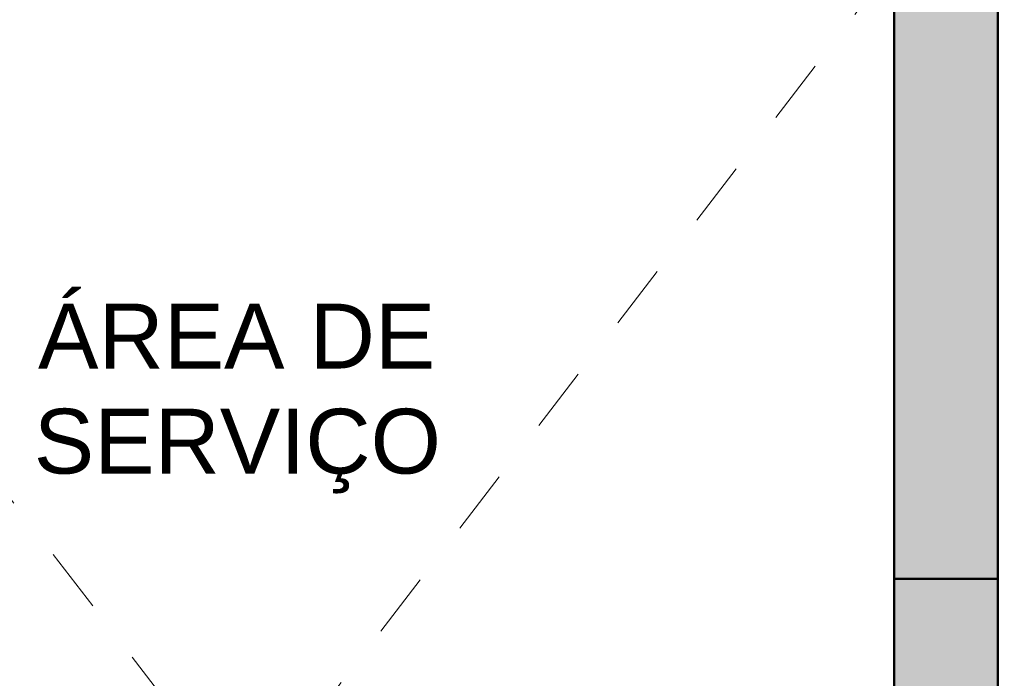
# Model space of a CAD drawing. Header units: metres. Extents: x -8.8 to 33.4, y -18.2 to 5.5.
# Tile 31 of 37: x 3.5 to 5, y -16.6 to -15.6. Entities that reach past the tile are written whole.
import ezdxf

# ---------------------------------------------------------------- set-up
doc = ezdxf.new("R2010")
doc.units = ezdxf.units.M
doc.linetypes.add('Projeção', pattern=[0.003969, 0.002381, -0.001587])
for name, color, linetype, lineweight in [('A-AREA-IDEN', 7, 'Continuous', 9), ('A-DETL-GENF', 7, 'Continuous', 5), ('A-WALL-PATT', 7, 'Continuous', 5), ('I-WALL', 7, 'Continuous', 5)]:
    doc.layers.add(name, color=color, linetype=linetype, lineweight=lineweight)
doc.layers.add('A-DETL', color=7, linetype='Continuous', lineweight=5, true_color=0x00a600)
doc.styles.add('Arial', font='arial.ttf', dxfattribs={"height": 0.1})

msp = doc.modelspace()

# ---------------------------------------------------------------- hatches: boundary and pattern name
at = {"layer": 'A-DETL-GENF', "true_color": 0xb6b6b6}
h = msp.add_hatch(color=253, dxfattribs=at)
h.paths.add_polyline_path([(4.9275, -17.875), (5.0075, -17.875), (5.0075, -16.675), (4.8475, -16.675), (4.8475, -17.875), (4.92, -17.875)])
h.paths.add_polyline_path([(11.5275, -17.375), (11.5275, -16.175), (11.3675, -16.175), (11.3675, -17.375)])
h.paths.add_polyline_path([(2.7352, -17.275), (2.8475, -17.275), (2.8475, -15.525), (2.6875, -15.525), (2.6875, -17.275)])
h.paths.add_polyline_path([(4.8475, -16.425), (5.0075, -16.425), (5.0075, -15.525), (4.8475, -15.525), (4.8475, -16.3965)])
h.paths.add_polyline_path([(10.4175, -15.475), (11.3175, -15.475), (11.3175, -15.315), (10.4175, -15.315)])
h.paths.add_polyline_path([(11.5275, -15.295), (11.5275, -14.515), (11.3675, -14.515), (11.3675, -15.295), (11.4875, -15.295)])
h.paths.add_polyline_path([(7.6374, -15.265), (7.7974, -15.265), (7.7974, -14.365), (7.6374, -14.365), (7.6374, -14.4785)])
h.paths.add_polyline_path([(5.8775, -15.265), (6.0375, -15.265), (6.0375, -14.365), (5.8775, -14.365), (5.8775, -14.4785)])
h.paths.add_polyline_path([(6.9875, -14.275), (6.9875, -14.115), (6.0875, -14.115), (6.0875, -14.275)])
h.paths.add_polyline_path([(9.7474, -11.395), (9.7474, -11.235), (8.2474, -11.235), (8.2474, -11.395), (9.6017, -11.395)])
h.paths.add_polyline_path([(5.3774, -11.395), (5.4275, -11.395), (5.4275, -11.235), (3.9275, -11.235), (3.9275, -11.395), (4.6078, -11.395)])
h.paths.add_polyline_path([(6.4375, -11.395), (7.2375, -11.395), (7.2375, -11.235), (6.4375, -11.235)])
at = {"layer": 'A-WALL-PATT', "true_color": 0x808080}
h = msp.add_hatch(color=8, dxfattribs=at)
h.paths.add_polyline_path([(5.0075, -18.075), (5.0075, -17.875), (4.8475, -17.875), (4.8475, -18.075), (4.9275, -18.075)])
h.paths.add_polyline_path([(5.0075, -16.675), (5.0075, -16.425), (4.8475, -16.425), (4.8475, -16.675)])

# ---------------------------------------------------------------- linework, layer by layer
at = {"layer": 'A-DETL', "color": 8, "linetype": 'Projeção', "true_color": 0x808080}
for p, q in [((3.7321, -16.625), (2.8475, -15.475)), ((4.8475, -15.475), (3.9629, -16.625))]:
    msp.add_line(p, q, dxfattribs=at)
at = {"layer": 'A-DETL', "color": 7, "lineweight": 50}
for p, q in [((4.8475, -15.525), (4.8475, -16.425)), ((5.0075, -16.425), (5.0075, -15.525)), ((4.8475, -16.425), (5.0075, -16.425)), ((5.0075, -16.425), (4.8475, -16.425))]:
    msp.add_line(p, q, dxfattribs=at)
at = {"layer": 'I-WALL', "lineweight": 50}
for p, q in [((4.8475, -16.425), (4.8475, -16.675)), ((5.0075, -16.675), (5.0075, -16.425))]:
    msp.add_line(p, q, dxfattribs=at)

# ---------------------------------------------------------------- texts
at = {"layer": 'A-AREA-IDEN', "char_height": 0.1, "attachment_point": 1, "style": 'Arial'}
for s, insert, width in [('ÁREA DE', (3.5257, -16.0003), 0.761603), ('SERVIÇO', (3.5191, -16.1624), 0.777637)]:
    msp.add_mtext(s, dxfattribs=dict(at, insert=insert, width=width))

doc.saveas('drawing.dxf')
